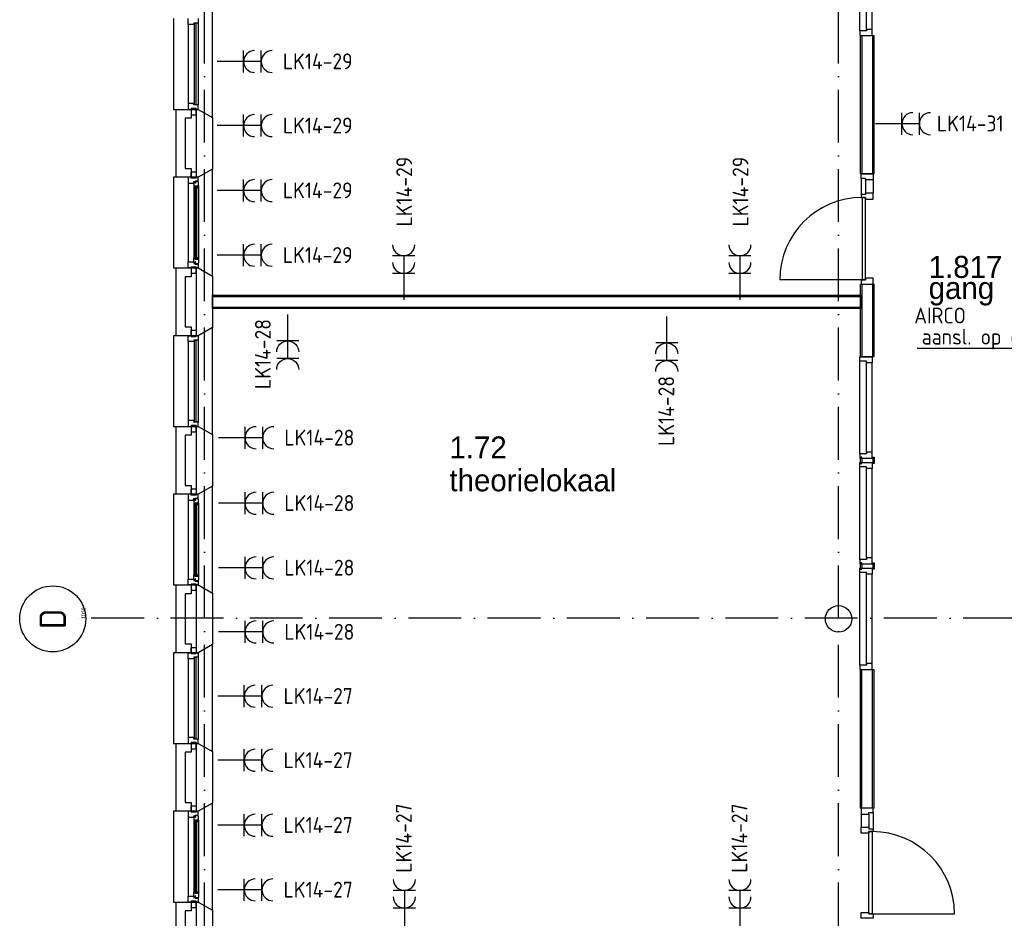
# Model space of a CAD drawing. Header units: millimetres. Extents: x -6587 to 112885, y 244 to 84344.
# Tile 5 of 50: x 15477 to 26657, y 23905 to 34108. Entities that reach past the tile are written whole.
import ezdxf
from ezdxf.enums import TextEntityAlignment as Align

# ---------------------------------------------------------------- set-up
doc = ezdxf.new("R2010")
doc.units = ezdxf.units.MM
doc.header["$LTSCALE"] = 100
doc.linetypes.add('DASHDOT', pattern=[9, 6, -1.5, 0, -1.5])
doc.layers.get('0').update_dxf_attribs({"linetype": 'CONTINUOUS'})
for name, color, linetype in [('AL$7----_STRAMIEN', 1, 'DASHDOT'), ('AL21----_BUITENWAND', 4, 'CONTINUOUS'), ('AL21K---_ISOLATIE', 1, 'CONTINUOUS'), ('AL22----_BINNENWAND', 7, 'CONTINUOUS'), ('AL28----_KONSTRUKTIE', 3, 'CONTINUOUS'), ('AL31----_BUITENKOZ', 7, 'CONTINUOUS'), ('AL32----_BINNENKOZ', 7, 'CONTINUOUS'), ('AL32----_DRAAIRICHTING', 1, 'CONTINUOUS'), ('ALN-----_BLOCKNAAM', 2, 'CONTINUOUS'), ('BOUW', 8, 'CONTINUOUS'), ('EB62203-_ATTRIB', 2, 'CONTINUOUS'), ('EB62209-_ATTRIB', 2, 'CONTINUOUS'), ('EL62203-_KRACHT-WCD230', 3, 'CONTINUOUS'), ('EL62209-_KRACHT-ASP400', 3, 'CONTINUOUS'), ('LIJN025', 10, 'CONTINUOUS')]:
    doc.layers.add(name, color=color, linetype=linetype)
doc.styles.add('1_8', font='iso', dxfattribs={"width": 0.7, "height": 1.8})
doc.styles.add('BURO-025', font='BUROFONT.shx', dxfattribs={"height": 250})
doc.styles.add('NORATT', font='isocp.shx')
doc.styles.get("Standard").update_dxf_attribs({"font": 'iso.shx'})

# ---------------------------------------------------------------- blocks, each defined once
blk = doc.blocks.new('ES3W2A')
for p, q in [((1.25, 2), (-1.25, 2)), ((1.25, 2), (-1.25, 2)), ((0, 2), (0, -3)), ((0, 2), (0, -3)), ((1.25, 0), (-1.25, 0)), ((1.25, 0), (-1.25, 0))]:
    blk.add_line(p, q)
for centre in [(0, 3.25), (0, 3.25), (0, 1.25), (0, 1.25)]:
    blk.add_arc(centre, 1.25, 180, 0)
for tag, style, flags, p in [('VERMOGEN', 'NORATT', 9, (-2.5, 5)), ('VERMOGEN', '1_8', 9, (-2.5, 5)), ('GELIJK', 'NORATT', 9, (5, 5)), ('GELIJK', '1_8', 9, (5, 5)), ('GROEP', 'NORATT', 8, (0, 5)), ('GROEP', '1_8', 8, (0, 5)), ('SCHAK', 'NORATT', 8, (2.5, 5)), ('SCHAK', '1_8', 8, (2.5, 5)), ('KAST', 'NORATT', 9, (7, 5)), ('KAST', '1_8', 9, (7, 5)), ('TAL', 'NORATT', 8, (2.5, 5)), ('TAL', '1_8', 8, (2.5, 5))]:
    blk.add_attdef(tag, text='', height=1.8, rotation=90, dxfattribs=dict(style=style, flags=flags)).set_placement(p, align=Align.MIDDLE_CENTER)
at = {"width": 0.7, "flags": 8}
for style in ['NORATT', '1_8']:
    blk.add_attdef('DOEL', text='', height=1.8, rotation=90, dxfattribs=dict(at, style=style)).set_placement((-2.5, 5), align=Align.MIDDLE_LEFT)
at = {"flags": 9}
for style in ['NORATT', '1_8']:
    blk.add_attdef('M_CODE', text='', height=1.8, dxfattribs=dict(at, style=style)).set_placement((0, 0), align=Align.MIDDLE_CENTER)
blk = doc.blocks.new('ES2X2')
for p, q in [((-0.45, 1.4), (-0.45, 2.6)), ((-0.15, 1.27), (-0.15, 2.73)), ((0.15, 1.27), (0.15, 2.73)), ((0.45, 1.4), (0.45, 2.6)), ((0, 1.25), (0, -3))]:
    blk.add_line(p, q)
at = {"color": 1}
for p, q in [((-0.6, 1.15), (-0.6, 0.35)), ((-0.72, -0.21), (-0.72, 0.11)), ((-0.64, -0.25), (-0.64, 0.15)), ((-0.6, 0.75), (0.6, 0.15)), ((-0.56, -0.25), (-0.56, 0.15)), ((-0.48, -0.21), (-0.48, 0.11)), ((-0.6, -0.05), (0.6, -0.65)), ((-0.6, -0.85), (0.6, -1.45)), ((-0.6, -1.25), (0.6, -1.85)), ((-0.6, -1.65), (0.6, -2.25))]:
    blk.add_line(p, q, dxfattribs=at)
blk.add_circle((0, 2), 0.75)
blk.add_circle((-0.6, -0.05), 0.2, dxfattribs=at)
at = {"style": '1_8'}
for tag, flags, p in [('VERMOGEN', 9, (-2.5, 4.5)), ('GROEP', 8, (0, 4.5)), ('SCHAK', 8, (2.5, 4.5)), ('KAST', 9, (7, 4.5)), ('DOEL', 8, (-2.5, 1))]:
    blk.add_attdef(tag, text='', height=1.8, rotation=90, dxfattribs=dict(at, flags=flags)).set_placement(p, align=Align.MIDDLE_LEFT)
at = {"style": '1_8', "flags": 8}
blk.add_attdef('TAL', text='', height=1.8, rotation=90, dxfattribs=at).set_placement((2.5, 4.5), align=Align.MIDDLE_CENTER)
at = {"style": '1_8', "flags": 9}
blk.add_attdef('M_CODE', text='', height=1.8, dxfattribs=at).set_placement((0, 0), align=Align.MIDDLE_CENTER)
blk = doc.blocks.new('1010')
at = {"layer": 'AL$7----_STRAMIEN', "color": 7, "linetype": 'Continuous'}
blk.add_circle((0, 750), 750, dxfattribs=at)
at = {"layer": 'AL$7----_STRAMIEN', "color": 3, "linetype": 'Continuous'}
blk.add_attdef('STR-NAAM', text='', height=600, rotation=360, dxfattribs=at).set_placement((0, 750), align=Align.MIDDLE)
at = {"layer": 'ALN-----_BLOCKNAAM', "linetype": 'Continuous'}
blk.add_text('1010', height=100, dxfattribs=at).set_placement((0, 0))

msp = doc.modelspace()

# ---------------------------------------------------------------- linework, layer by layer
at = {"layer": 'AL$7----_STRAMIEN', "color": 1}
for p, q in [((17574.8, 7509.2), (17574.8, 76734.4)), ((24774.8, 7509.2), (24774.8, 43669.6)), ((94298.3, 27314.6), (16060, 27314.6))]:
    msp.add_line(p, q, dxfattribs=at)
at = {"layer": 'AL21----_BUITENWAND', "color": 8}
for p, q in [((17254.8, 32320), (17254.8, 33090)), ((17254.8, 33090), (17423.8, 33090)), ((17423.8, 32990), (17354.8, 32990)), ((17354.8, 32990), (17354.8, 32420)), ((17423.8, 33090), (17423.8, 32990)), ((17423.8, 32320), (17254.8, 32320)), ((17354.8, 32420), (17423.8, 32420)), ((17423.8, 32420), (17423.8, 32320)), ((17254.8, 30520), (17254.8, 31290)), ((17254.8, 31290), (17423.8, 31290)), ((17423.8, 31290), (17423.8, 31190)), ((17423.8, 31190), (17354.8, 31190)), ((17354.8, 31190), (17354.8, 30620)), ((17354.8, 30620), (17423.8, 30620)), ((17423.8, 30620), (17423.8, 30520)), ((17423.8, 30520), (17254.8, 30520)), ((17254.8, 28720), (17254.8, 29490)), ((17254.8, 29490), (17423.8, 29490)), ((17423.8, 29490), (17423.8, 29390)), ((17423.8, 29390), (17354.8, 29390)), ((17354.8, 29390), (17354.8, 28820)), ((17354.8, 28820), (17423.8, 28820)), ((17423.8, 28820), (17423.8, 28720)), ((17423.8, 28720), (17254.8, 28720)), ((17254.8, 26920), (17254.8, 27690)), ((17254.8, 27690), (17423.8, 27690)), ((17423.8, 27690), (17423.8, 27590)), ((17423.8, 27590), (17354.8, 27590)), ((17354.8, 27590), (17354.8, 27020)), ((17354.8, 27020), (17423.8, 27020)), ((17423.8, 27020), (17423.8, 26920)), ((17423.8, 26920), (17254.8, 26920)), ((17254.8, 25120), (17254.8, 25890)), ((17254.8, 25890), (17423.8, 25890)), ((17423.8, 25890), (17423.8, 25790)), ((17423.8, 25790), (17354.8, 25790)), ((17354.8, 25790), (17354.8, 25220)), ((17354.8, 25220), (17423.8, 25220)), ((17423.8, 25220), (17423.8, 25120)), ((17423.8, 25120), (17254.8, 25120)), ((17254.8, 23320), (17254.8, 24090)), ((17254.8, 24090), (17423.8, 24090)), ((17423.8, 24090), (17423.8, 23990)), ((17423.8, 23990), (17354.8, 23990)), ((17354.8, 23990), (17354.8, 23420))]:
    msp.add_line(p, q, dxfattribs=at)
at = {"layer": 'AL21K---_ISOLATIE', "color": 8, "linetype": 'Continuous'}
for p, q in [((17484.8, 32420), (17484.8, 32990)), ((17484.8, 30620), (17484.8, 31190)), ((17484.8, 28820), (17484.8, 29390)), ((17484.8, 27020), (17484.8, 27590)), ((17484.8, 25220), (17484.8, 25790)), ((17484.8, 23420), (17484.8, 23990))]:
    msp.add_line(p, q, dxfattribs=at)
at = {"layer": 'AL22----_BINNENWAND', "color": 8}
for p, q in [((25024.8, 32356.1), (25024.8, 33930)), ((25024.8, 33930), (25174.8, 33930)), ((25174.8, 33930), (25174.8, 32356.1)), ((25174.8, 32356.1), (25024.8, 32356.1)), ((25024.8, 30280), (25024.8, 31105)), ((25024.8, 31105), (25174.8, 31105)), ((25174.8, 31105), (25174.8, 30280)), ((17664.8, 30980), (25024.8, 30980)), ((17664.8, 30830), (17664.8, 30980)), ((25024.8, 30980), (25024.8, 30830)), ((25024.8, 30830), (17664.8, 30830)), ((25174.8, 30280), (25024.8, 30280)), ((25024.8, 25156.1), (25024.8, 26730)), ((25024.8, 26730), (25174.8, 26730)), ((25174.8, 26730), (25174.8, 25156.1)), ((25174.8, 25156.1), (25024.8, 25156.1))]:
    msp.add_line(p, q, dxfattribs=at)
at = {"layer": 'AL22----_BINNENWAND', "color": 8, "linetype": 'Continuous'}
for p, q in [((25039.8, 33930), (25039.8, 32356.1)), ((25159.8, 33930), (25159.8, 32356.1)), ((25039.8, 31105), (25039.8, 30280)), ((25159.8, 31105), (25159.8, 30280)), ((17664.8, 30965), (25024.8, 30965)), ((17664.8, 30845), (25024.8, 30845)), ((25039.8, 25156.1), (25039.8, 26730)), ((25159.8, 25156.1), (25159.8, 26730))]:
    msp.add_line(p, q, dxfattribs=at)
at = {"layer": 'AL28----_KONSTRUKTIE', "color": 8}
for p, q in [((17484.8, 33090), (17504.8, 33090)), ((17484.8, 32320), (17484.8, 33090)), ((17504.8, 33090), (17664.8, 32997.6)), ((17664.8, 32997.6), (17664.8, 32412.4)), ((17504.8, 32320), (17484.8, 32320)), ((17664.8, 32412.4), (17504.8, 32320)), ((17484.8, 31290), (17504.8, 31290)), ((17484.8, 30520), (17484.8, 31290)), ((17504.8, 31290), (17664.8, 31197.6)), ((17664.8, 31197.6), (17664.8, 30612.4)), ((17664.8, 30612.4), (17504.8, 30520)), ((17504.8, 30520), (17484.8, 30520)), ((17484.8, 29490), (17504.8, 29490)), ((17484.8, 28720), (17484.8, 29490)), ((17504.8, 29490), (17664.8, 29397.6)), ((17664.8, 29397.6), (17664.8, 28812.4)), ((17664.8, 28812.4), (17504.8, 28720)), ((17504.8, 28720), (17484.8, 28720)), ((17484.8, 27690), (17504.8, 27690)), ((17484.8, 26920), (17484.8, 27690)), ((17504.8, 27690), (17664.8, 27597.6)), ((17664.8, 27597.6), (17664.8, 27012.4)), ((17664.8, 27012.4), (17504.8, 26920)), ((17504.8, 26920), (17484.8, 26920)), ((17484.8, 25890), (17504.8, 25890)), ((17484.8, 25120), (17484.8, 25890)), ((17504.8, 25890), (17664.8, 25797.6)), ((17664.8, 25797.6), (17664.8, 25212.4)), ((17664.8, 25212.4), (17504.8, 25120)), ((17504.8, 25120), (17484.8, 25120)), ((17484.8, 24090), (17504.8, 24090)), ((17484.8, 23320), (17484.8, 24090)), ((17504.8, 24090), (17664.8, 23997.6)), ((17664.8, 23997.6), (17664.8, 23412.4))]:
    msp.add_line(p, q, dxfattribs=at)
msp.add_circle((24774.8, 27305), 150, dxfattribs=at)
at = {"layer": 'AL31----_BUITENKOZ', "color": 8}
for p, q in [((17664.8, 32997.6), (17664.8, 34212.4)), ((17224.8, 34120), (17224.8, 33090)), ((17390.8, 34053), (17390.8, 33157)), ((17504.8, 34070), (17504.8, 33140)), ((17479.8, 33100), (17423.8, 33100)), ((17423.8, 33100), (17423.8, 33029)), ((17479.8, 33029), (17479.8, 33100)), ((17224.8, 33090), (17504.8, 33090)), ((17423.8, 33029), (17479.8, 33029)), ((17504.8, 33090), (17664.8, 32997.6)), ((17504.8, 32320), (17224.8, 32320)), ((17224.8, 32320), (17224.8, 31290)), ((17423.8, 32320), (17390.8, 32320)), ((17390.8, 32320), (17390.8, 32253)), ((17423.8, 32310), (17423.8, 32381)), ((17423.8, 32381), (17479.8, 32381)), ((17423.8, 32310), (17423.8, 32320)), ((17479.8, 32381), (17479.8, 32310)), ((17504.8, 32320), (17479.8, 32320)), ((17479.8, 32320), (17479.8, 32310)), ((17664.8, 32412.4), (17504.8, 32320)), ((17504.8, 32276), (17504.8, 32320)), ((17664.8, 31197.6), (17664.8, 32412.4)), ((17390.8, 32253), (17453.8, 32253)), ((17390.8, 32253), (17390.8, 31357)), ((17479.8, 32310), (17423.8, 32310)), ((17479.8, 32310), (17423.8, 32310)), ((17453.8, 32253), (17453.8, 32270)), ((17453.8, 32270), (17468.8, 32270)), ((17468.8, 32258.3), (17453.8, 32258.3)), ((17453.8, 32258.3), (17453.8, 32253)), ((17453.8, 32253), (17453.8, 32205.9)), ((17453.8, 32205.9), (17466.8, 32203.8)), ((17453.8, 32205.9), (17453.8, 31404.1)), ((17466.8, 32203.8), (17466.8, 32220.8)), ((17466.8, 32220.8), (17507.8, 32220.8)), ((17468.8, 32270), (17468.8, 32276)), ((17468.8, 32276), (17504.8, 32276)), ((17468.8, 32250.3), (17468.8, 32258.3)), ((17473.8, 32250.3), (17468.8, 32250.3)), ((17503.6, 32272.8), (17473.8, 32272.8)), ((17473.8, 32272.8), (17473.8, 32250.3)), ((17505.5, 32220.8), (17492, 32220.8)), ((17492, 32220.8), (17492, 32203.8)), ((17492, 32203.8), (17505.5, 32203.8)), ((17503.6, 32265.7), (17503.6, 32272.8)), ((17507.8, 32263.3), (17503.6, 32265.7)), ((17505.5, 32203.8), (17505.5, 32220.8)), ((17507.8, 32220.8), (17507.8, 32263.3)), ((17507.8, 32220.8), (17507.8, 31389.2)), ((17390.8, 31290), (17390.8, 31357)), ((17390.8, 31357), (17453.8, 31357)), ((17453.8, 31404.1), (17466.8, 31406.2)), ((17453.8, 31357), (17453.8, 31404.1)), ((17453.8, 31357), (17453.8, 31340)), ((17453.8, 31351.7), (17453.8, 31357)), ((17468.8, 31351.7), (17453.8, 31351.7)), ((17453.8, 31340), (17468.8, 31340)), ((17466.8, 31406.2), (17466.8, 31389.2)), ((17466.8, 31389.2), (17507.8, 31389.2)), ((17473.8, 31359.7), (17468.8, 31359.7)), ((17468.8, 31359.7), (17468.8, 31351.7)), ((17468.8, 31340), (17468.8, 31334)), ((17468.8, 31334), (17504.8, 31334)), ((17473.8, 31337.2), (17473.8, 31359.7)), ((17503.6, 31337.2), (17473.8, 31337.2)), ((17492, 31389.2), (17492, 31406.2)), ((17492, 31406.2), (17505.5, 31406.2)), ((17505.5, 31389.2), (17492, 31389.2)), ((17507.8, 31346.7), (17503.6, 31344.2)), ((17503.6, 31344.2), (17503.6, 31337.2)), ((17504.8, 31334), (17504.8, 31290)), ((17505.5, 31406.2), (17505.5, 31389.2)), ((17507.8, 31389.2), (17507.8, 31346.7)), ((17224.8, 31290), (17504.8, 31290)), ((17423.8, 31290), (17390.8, 31290)), ((17479.8, 31300), (17423.8, 31300)), ((17423.8, 31300), (17423.8, 31229)), ((17479.8, 31300), (17423.8, 31300)), ((17423.8, 31300), (17423.8, 31290)), ((17423.8, 31229), (17479.8, 31229)), ((17479.8, 31229), (17479.8, 31300)), ((17479.8, 31290), (17479.8, 31300)), ((17504.8, 31290), (17479.8, 31290)), ((17504.8, 31290), (17664.8, 31197.6)), ((17423.8, 30510), (17423.8, 30581)), ((17423.8, 30581), (17479.8, 30581)), ((17479.8, 30581), (17479.8, 30510)), ((17664.8, 30612.4), (17504.8, 30520)), ((17664.8, 29397.6), (17664.8, 30612.4)), ((17504.8, 30520), (17224.8, 30520)), ((17224.8, 30520), (17224.8, 29490)), ((17390.8, 30453), (17390.8, 29557)), ((17479.8, 30510), (17423.8, 30510)), ((17504.8, 30470), (17504.8, 29540)), ((17224.8, 29490), (17504.8, 29490)), ((17479.8, 29500), (17423.8, 29500)), ((17423.8, 29500), (17423.8, 29429)), ((17423.8, 29429), (17479.8, 29429)), ((17479.8, 29429), (17479.8, 29500)), ((17504.8, 29490), (17664.8, 29397.6)), ((17423.8, 28710), (17423.8, 28781)), ((17423.8, 28781), (17479.8, 28781)), ((17479.8, 28781), (17479.8, 28710)), ((17664.8, 28812.4), (17504.8, 28720)), ((17664.8, 27597.6), (17664.8, 28812.4)), ((17504.8, 28720), (17224.8, 28720)), ((17224.8, 28720), (17224.8, 27690)), ((17423.8, 28720), (17390.8, 28720)), ((17390.8, 28720), (17390.8, 28653)), ((17390.8, 28653), (17453.8, 28653)), ((17390.8, 28653), (17390.8, 27757)), ((17423.8, 28710), (17423.8, 28720)), ((17479.8, 28710), (17423.8, 28710)), ((17479.8, 28710), (17423.8, 28710)), ((17453.8, 28653), (17453.8, 28670)), ((17453.8, 28670), (17468.8, 28670)), ((17468.8, 28658.3), (17453.8, 28658.3)), ((17453.8, 28658.3), (17453.8, 28653)), ((17453.8, 28653), (17453.8, 28605.9)), ((17466.8, 28603.8), (17466.8, 28620.8)), ((17466.8, 28620.8), (17507.8, 28620.8)), ((17468.8, 28670), (17468.8, 28676)), ((17468.8, 28676), (17504.8, 28676)), ((17468.8, 28650.3), (17468.8, 28658.3)), ((17473.8, 28650.3), (17468.8, 28650.3)), ((17503.6, 28672.8), (17473.8, 28672.8)), ((17473.8, 28672.8), (17473.8, 28650.3)), ((17504.8, 28720), (17479.8, 28720)), ((17479.8, 28720), (17479.8, 28710)), ((17505.5, 28620.8), (17492, 28620.8)), ((17492, 28620.8), (17492, 28603.8)), ((17503.6, 28665.7), (17503.6, 28672.8)), ((17507.8, 28663.3), (17503.6, 28665.7)), ((17504.8, 28676), (17504.8, 28720)), ((17505.5, 28603.8), (17505.5, 28620.8)), ((17507.8, 28620.8), (17507.8, 28663.3)), ((17507.8, 28620.8), (17507.8, 27789.2)), ((17453.8, 28605.9), (17466.8, 28603.8)), ((17453.8, 28605.9), (17453.8, 27804.1)), ((17492, 28603.8), (17505.5, 28603.8)), ((17390.8, 27690), (17390.8, 27757)), ((17390.8, 27757), (17453.8, 27757)), ((17453.8, 27804.1), (17466.8, 27806.2)), ((17453.8, 27757), (17453.8, 27804.1)), ((17453.8, 27757), (17453.8, 27740)), ((17453.8, 27751.7), (17453.8, 27757)), ((17468.8, 27751.7), (17453.8, 27751.7)), ((17453.8, 27740), (17468.8, 27740)), ((17466.8, 27806.2), (17466.8, 27789.2)), ((17466.8, 27789.2), (17507.8, 27789.2)), ((17473.8, 27759.7), (17468.8, 27759.7)), ((17468.8, 27759.7), (17468.8, 27751.7)), ((17468.8, 27740), (17468.8, 27734)), ((17468.8, 27734), (17504.8, 27734)), ((17473.8, 27737.2), (17473.8, 27759.7)), ((17503.6, 27737.2), (17473.8, 27737.2)), ((17492, 27789.2), (17492, 27806.2)), ((17492, 27806.2), (17505.5, 27806.2)), ((17505.5, 27789.2), (17492, 27789.2)), ((17507.8, 27746.7), (17503.6, 27744.2)), ((17503.6, 27744.2), (17503.6, 27737.2)), ((17504.8, 27734), (17504.8, 27690)), ((17505.5, 27806.2), (17505.5, 27789.2)), ((17507.8, 27789.2), (17507.8, 27746.7)), ((17224.8, 27690), (17504.8, 27690)), ((17423.8, 27690), (17390.8, 27690)), ((17479.8, 27700), (17423.8, 27700)), ((17423.8, 27700), (17423.8, 27629)), ((17479.8, 27700), (17423.8, 27700)), ((17423.8, 27700), (17423.8, 27690)), ((17423.8, 27629), (17479.8, 27629)), ((17479.8, 27629), (17479.8, 27700)), ((17479.8, 27690), (17479.8, 27700)), ((17504.8, 27690), (17479.8, 27690)), ((17504.8, 27690), (17664.8, 27597.6)), ((17423.8, 26910), (17423.8, 26981)), ((17423.8, 26981), (17479.8, 26981)), ((17479.8, 26981), (17479.8, 26910)), ((17664.8, 27012.4), (17504.8, 26920)), ((17664.8, 25797.6), (17664.8, 27012.4)), ((17504.8, 26920), (17224.8, 26920)), ((17224.8, 26920), (17224.8, 25890)), ((17390.8, 26853), (17390.8, 25957)), ((17479.8, 26910), (17423.8, 26910)), ((17504.8, 26870), (17504.8, 25940)), ((17224.8, 25890), (17504.8, 25890)), ((17479.8, 25900), (17423.8, 25900)), ((17423.8, 25900), (17423.8, 25829)), ((17423.8, 25829), (17479.8, 25829)), ((17479.8, 25829), (17479.8, 25900)), ((17504.8, 25890), (17664.8, 25797.6)), ((17423.8, 25110), (17423.8, 25181)), ((17423.8, 25181), (17479.8, 25181)), ((17479.8, 25181), (17479.8, 25110)), ((17664.8, 25212.4), (17504.8, 25120)), ((17664.8, 23997.6), (17664.8, 25212.4)), ((17504.8, 25120), (17224.8, 25120)), ((17224.8, 25120), (17224.8, 24090)), ((17423.8, 25120), (17390.8, 25120)), ((17390.8, 25120), (17390.8, 25053)), ((17390.8, 25053), (17453.8, 25053)), ((17390.8, 25053), (17390.8, 24157)), ((17423.8, 25110), (17423.8, 25120)), ((17479.8, 25110), (17423.8, 25110)), ((17479.8, 25110), (17423.8, 25110)), ((17453.8, 25053), (17453.8, 25070)), ((17453.8, 25070), (17468.8, 25070)), ((17468.8, 25058.3), (17453.8, 25058.3)), ((17453.8, 25058.3), (17453.8, 25053)), ((17453.8, 25053), (17453.8, 25005.9)), ((17468.8, 25070), (17468.8, 25076)), ((17468.8, 25076), (17504.8, 25076)), ((17468.8, 25050.3), (17468.8, 25058.3)), ((17473.8, 25050.3), (17468.8, 25050.3)), ((17503.6, 25072.8), (17473.8, 25072.8)), ((17473.8, 25072.8), (17473.8, 25050.3)), ((17504.8, 25120), (17479.8, 25120)), ((17479.8, 25120), (17479.8, 25110)), ((17503.6, 25065.7), (17503.6, 25072.8)), ((17507.8, 25063.3), (17503.6, 25065.7)), ((17504.8, 25076), (17504.8, 25120)), ((17507.8, 25020.8), (17507.8, 25063.3)), ((17453.8, 25005.9), (17466.8, 25003.8)), ((17453.8, 25005.9), (17453.8, 24204.1)), ((17466.8, 25003.8), (17466.8, 25020.8)), ((17466.8, 25020.8), (17507.8, 25020.8)), ((17505.5, 25020.8), (17492, 25020.8)), ((17492, 25020.8), (17492, 25003.8)), ((17492, 25003.8), (17505.5, 25003.8)), ((17505.5, 25003.8), (17505.5, 25020.8)), ((17507.8, 25020.8), (17507.8, 24189.2)), ((17390.8, 24090), (17390.8, 24157)), ((17390.8, 24157), (17453.8, 24157)), ((17453.8, 24204.1), (17466.8, 24206.2)), ((17453.8, 24157), (17453.8, 24204.1)), ((17453.8, 24157), (17453.8, 24140)), ((17453.8, 24151.7), (17453.8, 24157)), ((17468.8, 24151.7), (17453.8, 24151.7)), ((17466.8, 24206.2), (17466.8, 24189.2)), ((17466.8, 24189.2), (17507.8, 24189.2)), ((17473.8, 24159.7), (17468.8, 24159.7)), ((17468.8, 24159.7), (17468.8, 24151.7)), ((17473.8, 24137.2), (17473.8, 24159.7)), ((17492, 24189.2), (17492, 24206.2)), ((17492, 24206.2), (17505.5, 24206.2)), ((17505.5, 24189.2), (17492, 24189.2)), ((17505.5, 24206.2), (17505.5, 24189.2)), ((17507.8, 24189.2), (17507.8, 24146.7)), ((17224.8, 24090), (17504.8, 24090)), ((17423.8, 24090), (17390.8, 24090)), ((17479.8, 24100), (17423.8, 24100)), ((17423.8, 24100), (17423.8, 24029)), ((17479.8, 24100), (17423.8, 24100)), ((17423.8, 24100), (17423.8, 24090)), ((17453.8, 24140), (17468.8, 24140)), ((17468.8, 24140), (17468.8, 24134)), ((17468.8, 24134), (17504.8, 24134)), ((17503.6, 24137.2), (17473.8, 24137.2)), ((17479.8, 24029), (17479.8, 24100)), ((17479.8, 24090), (17479.8, 24100)), ((17504.8, 24090), (17479.8, 24090)), ((17507.8, 24146.7), (17503.6, 24144.2)), ((17503.6, 24144.2), (17503.6, 24137.2)), ((17504.8, 24134), (17504.8, 24090)), ((17504.8, 24090), (17664.8, 23997.6)), ((17423.8, 24029), (17479.8, 24029))]:
    msp.add_line(p, q, dxfattribs=at)
at = {"layer": 'AL31----_BUITENKOZ', "color": 8, "linetype": 'Continuous'}
for p, q in [((17390.8, 34053), (17390.8, 34120)), ((17504.8, 34120), (17504.8, 34070)), ((17453.8, 34053), (17390.8, 34053)), ((17390.8, 34053), (17390.8, 34053)), ((17390.8, 34053), (17390.8, 34053)), ((17390.8, 34053), (17390.8, 34053)), ((17390.8, 34053), (17390.8, 34053)), ((17504.8, 34070), (17453.8, 34070)), ((17453.8, 34070), (17453.8, 34053)), ((17478.8, 34065), (17457.8, 34065)), ((17457.8, 34065), (17457.8, 33145)), ((17478.8, 33145), (17478.8, 34065)), ((17504.8, 34070), (17504.8, 34070)), ((17453.8, 33157), (17390.8, 33157)), ((17390.8, 33157), (17390.8, 33157)), ((17390.8, 33157), (17390.8, 33157)), ((17390.8, 33157), (17390.8, 33157)), ((17390.8, 33157), (17390.8, 33157)), ((17390.8, 33157), (17390.8, 33090)), ((17423.8, 33090), (17423.8, 33100)), ((17423.8, 33100), (17479.8, 33100)), ((17453.8, 33140), (17453.8, 33157)), ((17504.8, 33140), (17453.8, 33140)), ((17457.8, 33145), (17478.8, 33145)), ((17479.8, 33100), (17479.8, 33090)), ((17504.8, 33140), (17504.8, 33140)), ((17504.8, 33090), (17504.8, 33140)), ((17390.8, 33090), (17423.8, 33090)), ((17479.8, 33090), (17479.8, 33090)), ((17479.8, 33090), (17504.8, 33090)), ((17489.8, 32218.8), (17468.8, 32218.8)), ((17468.8, 32218.8), (17468.8, 31391.2)), ((17489.8, 31391.2), (17489.8, 32218.8)), ((17468.8, 31391.2), (17489.8, 31391.2)), ((17390.8, 30453), (17390.8, 30520)), ((17390.8, 30520), (17423.8, 30520)), ((17453.8, 30453), (17390.8, 30453)), ((17390.8, 30453), (17390.8, 30453)), ((17390.8, 30453), (17390.8, 30453)), ((17390.8, 30453), (17390.8, 30453)), ((17390.8, 30453), (17390.8, 30453)), ((17423.8, 30520), (17423.8, 30510)), ((17423.8, 30510), (17479.8, 30510)), ((17504.8, 30470), (17453.8, 30470)), ((17453.8, 30470), (17453.8, 30453)), ((17478.8, 30465), (17457.8, 30465)), ((17457.8, 30465), (17457.8, 29545)), ((17478.8, 29545), (17478.8, 30465)), ((17479.8, 30510), (17479.8, 30520)), ((17479.8, 30520), (17479.8, 30520)), ((17479.8, 30520), (17504.8, 30520)), ((17504.8, 30520), (17504.8, 30470)), ((17504.8, 30470), (17504.8, 30470)), ((17453.8, 29557), (17390.8, 29557)), ((17390.8, 29557), (17390.8, 29557)), ((17390.8, 29557), (17390.8, 29557)), ((17390.8, 29557), (17390.8, 29557)), ((17390.8, 29557), (17390.8, 29557)), ((17390.8, 29557), (17390.8, 29490)), ((17453.8, 29540), (17453.8, 29557)), ((17504.8, 29540), (17453.8, 29540)), ((17457.8, 29545), (17478.8, 29545)), ((17504.8, 29540), (17504.8, 29540)), ((17504.8, 29490), (17504.8, 29540)), ((17390.8, 29490), (17423.8, 29490)), ((17423.8, 29490), (17423.8, 29500)), ((17423.8, 29500), (17479.8, 29500)), ((17479.8, 29500), (17479.8, 29490)), ((17479.8, 29490), (17479.8, 29490)), ((17479.8, 29490), (17504.8, 29490)), ((17489.8, 28618.8), (17468.8, 28618.8)), ((17468.8, 28618.8), (17468.8, 27791.2)), ((17489.8, 27791.2), (17489.8, 28618.8)), ((17468.8, 27791.2), (17489.8, 27791.2)), ((17390.8, 26853), (17390.8, 26920)), ((17390.8, 26920), (17423.8, 26920)), ((17453.8, 26853), (17390.8, 26853)), ((17390.8, 26853), (17390.8, 26853)), ((17390.8, 26853), (17390.8, 26853)), ((17390.8, 26853), (17390.8, 26853)), ((17390.8, 26853), (17390.8, 26853)), ((17423.8, 26920), (17423.8, 26910)), ((17423.8, 26910), (17479.8, 26910)), ((17504.8, 26870), (17453.8, 26870)), ((17453.8, 26870), (17453.8, 26853)), ((17478.8, 26865), (17457.8, 26865)), ((17457.8, 26865), (17457.8, 25945)), ((17478.8, 25945), (17478.8, 26865)), ((17479.8, 26910), (17479.8, 26920)), ((17479.8, 26920), (17479.8, 26920)), ((17479.8, 26920), (17504.8, 26920)), ((17504.8, 26920), (17504.8, 26870)), ((17504.8, 26870), (17504.8, 26870)), ((17453.8, 25957), (17390.8, 25957)), ((17390.8, 25957), (17390.8, 25957)), ((17390.8, 25957), (17390.8, 25957)), ((17390.8, 25957), (17390.8, 25957)), ((17390.8, 25957), (17390.8, 25957)), ((17390.8, 25957), (17390.8, 25890)), ((17453.8, 25940), (17453.8, 25957)), ((17504.8, 25940), (17453.8, 25940)), ((17457.8, 25945), (17478.8, 25945)), ((17504.8, 25940), (17504.8, 25940)), ((17504.8, 25890), (17504.8, 25940)), ((17390.8, 25890), (17423.8, 25890)), ((17423.8, 25890), (17423.8, 25900)), ((17423.8, 25900), (17479.8, 25900)), ((17479.8, 25900), (17479.8, 25890)), ((17479.8, 25890), (17479.8, 25890)), ((17479.8, 25890), (17504.8, 25890)), ((17489.8, 25018.8), (17468.8, 25018.8)), ((17468.8, 25018.8), (17468.8, 24191.2)), ((17489.8, 24191.2), (17489.8, 25018.8)), ((17468.8, 24191.2), (17489.8, 24191.2))]:
    msp.add_line(p, q, dxfattribs=at)
at = {"layer": 'AL32----_BINNENKOZ', "color": 8}
for p, q in [((25017.8, 33980), (25017.8, 35030)), ((25093.8, 33997), (25093.8, 35013)), ((25156.8, 33997), (25156.8, 35013)), ((25156.8, 33997), (25093.8, 33997)), ((25093.8, 33997), (25093.8, 33980)), ((25156.8, 33930), (25156.8, 33997)), ((25093.8, 33980), (25017.8, 33980)), ((25017.8, 33980), (25017.8, 33930)), ((25017.8, 33930), (25156.8, 33930)), ((25030.3, 32306.1), (25030.3, 32356.1)), ((25030.3, 32356.1), (25169.3, 32356.1)), ((25169.3, 32356.1), (25169.3, 32289.1)), ((25030.3, 32306.1), (25030.3, 32122.1)), ((25081.3, 32306.1), (25030.3, 32306.1)), ((25081.3, 32289.1), (25081.3, 32306.1)), ((25081.3, 32289.1), (25081.3, 32139.1)), ((25169.3, 32289.1), (25081.3, 32289.1)), ((25169.3, 32289.1), (25169.3, 32139.1)), ((25030.3, 32122.1), (25030.3, 32089.1)), ((25081.3, 32122.1), (25030.3, 32122.1)), ((25030.3, 32122.1), (25030.3, 32089.1)), ((25030.3, 32089.1), (25081.3, 32089.1)), ((25081.3, 32089.1), (25041.3, 32089.1)), ((25041.3, 32089.1), (25041.3, 31155.1)), ((25169.3, 32139.1), (25081.3, 32139.1)), ((25081.3, 32139.1), (25081.3, 32122.1)), ((25081.3, 32089.1), (25081.3, 32072.1)), ((25081.3, 31155.1), (25081.3, 32089.1)), ((25169.3, 32072.1), (25169.3, 32139.1)), ((25081.3, 32072.1), (25169.3, 32072.1)), ((25081.3, 31155.1), (25030.3, 31155.1)), ((25030.3, 31155.1), (25030.3, 31105.1)), ((25030.3, 31105.1), (25169.3, 31105.1)), ((25041.3, 31155.1), (25081.3, 31155.1)), ((25081.3, 31172.1), (25081.3, 31155.1)), ((25169.3, 31172.1), (25081.3, 31172.1)), ((25169.3, 31105.1), (25169.3, 31172.1)), ((25017.8, 30280), (25156.8, 30280)), ((25017.8, 30230), (25017.8, 30280)), ((25017.8, 29180), (25017.8, 30230)), ((25093.8, 30230), (25017.8, 30230)), ((25093.8, 30213), (25093.8, 30230)), ((25093.8, 29197), (25093.8, 30213)), ((25156.8, 30213), (25093.8, 30213)), ((25156.8, 30280), (25156.8, 30213)), ((25156.8, 29197), (25156.8, 30213)), ((25093.8, 29180), (25017.8, 29180)), ((25017.8, 29180), (25017.8, 29130)), ((25156.8, 29197), (25093.8, 29197)), ((25093.8, 29197), (25093.8, 29180)), ((25156.8, 29130), (25156.8, 29197)), ((25017.8, 29130), (25156.8, 29130)), ((25017.8, 29080), (25156.8, 29080)), ((25017.8, 29030), (25017.8, 29080)), ((25037.3, 29142.5), (25019.3, 29142.5)), ((25019.3, 29142.5), (25019.3, 29079.9)), ((25019.3, 29079.9), (25019.3, 29067.4)), ((25037.3, 29130), (25037.3, 29142.5)), ((25042.8, 29130), (25037.3, 29130)), ((25037.3, 29130), (25037.3, 29079.9)), ((25037.3, 29079.9), (25042.8, 29079.9)), ((25156.8, 29130), (25162.3, 29130)), ((25156.8, 29080), (25156.8, 29013)), ((25162.3, 29079.9), (25156.8, 29079.9)), ((25162.3, 29130), (25162.3, 29142.5)), ((25162.3, 29142.5), (25180.3, 29142.5)), ((25162.3, 29130), (25162.3, 29079.9)), ((25180.3, 29142.5), (25180.3, 29079.9)), ((25180.3, 29079.9), (25180.3, 29067.4)), ((25093.8, 29030), (25017.8, 29030)), ((25017.8, 27980), (25017.8, 29030)), ((25019.3, 29067.4), (25037.3, 29067.4)), ((25093.8, 29013), (25093.8, 29030)), ((25156.8, 29013), (25093.8, 29013)), ((25093.8, 27997), (25093.8, 29013)), ((25156.8, 27997), (25156.8, 29013)), ((25180.3, 29067.4), (25162.3, 29067.4)), ((25093.8, 27980), (25017.8, 27980)), ((25017.8, 27980), (25017.8, 27930)), ((25156.8, 27997), (25093.8, 27997)), ((25093.8, 27997), (25093.8, 27980)), ((25156.8, 27930), (25156.8, 27997)), ((25017.8, 27930), (25156.8, 27930)), ((25017.8, 27880), (25156.8, 27880)), ((25017.8, 27830), (25017.8, 27880)), ((25037.3, 27942.5), (25019.3, 27942.5)), ((25019.3, 27942.5), (25019.3, 27879.9)), ((25019.3, 27879.9), (25019.3, 27867.4)), ((25019.3, 27867.4), (25037.3, 27867.4)), ((25037.3, 27930), (25037.3, 27942.5)), ((25042.8, 27930), (25037.3, 27930)), ((25037.3, 27930), (25037.3, 27879.9)), ((25037.3, 27879.9), (25042.8, 27879.9)), ((25156.8, 27930), (25162.3, 27930)), ((25156.8, 27880), (25156.8, 27813)), ((25162.3, 27879.9), (25156.8, 27879.9)), ((25162.3, 27930), (25162.3, 27942.5)), ((25162.3, 27942.5), (25180.3, 27942.5)), ((25162.3, 27930), (25162.3, 27879.9)), ((25180.3, 27867.4), (25162.3, 27867.4)), ((25180.3, 27942.5), (25180.3, 27879.9)), ((25180.3, 27879.9), (25180.3, 27867.4)), ((25093.8, 27830), (25017.8, 27830)), ((25017.8, 26780), (25017.8, 27830)), ((25093.8, 27813), (25093.8, 27830)), ((25156.8, 27813), (25093.8, 27813)), ((25093.8, 26797), (25093.8, 27813)), ((25156.8, 26797), (25156.8, 27813)), ((25093.8, 26780), (25017.8, 26780)), ((25017.8, 26780), (25017.8, 26730)), ((25017.8, 26730), (25156.8, 26730)), ((25156.8, 26797), (25093.8, 26797)), ((25093.8, 26797), (25093.8, 26780)), ((25156.8, 26730), (25156.8, 26797)), ((25169.3, 25156.1), (25030.3, 25156.1)), ((25030.3, 25156.1), (25030.3, 25089.1)), ((25169.3, 25106.1), (25169.3, 25156.1)), ((25030.3, 25089.1), (25030.3, 24939.1)), ((25030.3, 25089.1), (25118.3, 25089.1)), ((25118.3, 25089.1), (25118.3, 25106.1)), ((25118.3, 25106.1), (25169.3, 25106.1)), ((25118.3, 25089.1), (25118.3, 24939.1)), ((25169.3, 25106.1), (25169.3, 24922.1)), ((25030.3, 24872.1), (25030.3, 24939.1)), ((25030.3, 24939.1), (25118.3, 24939.1)), ((25118.3, 24939.1), (25118.3, 24922.1)), ((25118.3, 24872.1), (25030.3, 24872.1)), ((25118.3, 24922.1), (25169.3, 24922.1)), ((25169.3, 24889.1), (25118.3, 24889.1)), ((25118.3, 24889.1), (25118.3, 24872.1)), ((25118.3, 24889.1), (25158.3, 24889.1)), ((25118.3, 23955.1), (25118.3, 24889.1)), ((25158.3, 24889.1), (25158.3, 23955.1)), ((25169.3, 24922.1), (25169.3, 24889.1)), ((25169.3, 24922.1), (25169.3, 24889.1)), ((25030.3, 23905.1), (25030.3, 23972.1)), ((25030.3, 23972.1), (25118.3, 23972.1)), ((25118.3, 23972.1), (25118.3, 23955.1)), ((25118.3, 23955.1), (25169.3, 23955.1)), ((25158.3, 23955.1), (25118.3, 23955.1)), ((25169.3, 23955.1), (25169.3, 23905.1)), ((25169.3, 23905.1), (25030.3, 23905.1))]:
    msp.add_line(p, q, dxfattribs=at)
at = {"layer": 'AL32----_DRAAIRICHTING', "color": 8}
for p, q in [((25041.3, 31155.1), (24107.3, 31155.1)), ((25158.3, 23955.1), (26092.3, 23955.1))]:
    msp.add_line(p, q, dxfattribs=at)
for centre, start, end in [((25041.3, 31155.1), 90, 180), ((25158.3, 23955.1), 0, 90)]:
    msp.add_arc(centre, 934, start, end, dxfattribs=at)
at = {"layer": 'LIJN025'}
msp.add_line((25665.6, 30377), (28066.6, 30377), dxfattribs=at)

# ---------------------------------------------------------------- block references
at = {"layer": 'AL$7----_STRAMIEN', "xscale": 0.5, "yscale": 0.5, "zscale": 0.5, "rotation": 90}
msp.add_blockref('1010', (16226.9, 27305), dxfattribs=at).add_auto_attribs({'STR-NAAM': 'D'})
at = {"layer": 'EL62203-_KRACHT-WCD230'}
ref = msp.add_blockref('ES3W2A', (18019, 33633, 1050), dxfattribs=dict(at, xscale=100, yscale=100, zscale=100, rotation=270))
ref.add_attrib('GROEP', 'LK14-29', dxfattribs={"layer": 'EB62203-_ATTRIB', "color": 1, "height": 180, "style": '1_8', "flags": 8}).set_placement((18464.9, 33635, 1050), align=Align.MIDDLE_LEFT)
ref = msp.add_blockref('ES3W2A', (18019, 32905, 1050), dxfattribs=dict(at, xscale=100, yscale=100, zscale=100, rotation=270))
ref.add_attrib('GROEP', 'LK14-29', dxfattribs={"layer": 'EB62203-_ATTRIB', "color": 1, "height": 180, "style": '1_8', "flags": 8}).set_placement((18464.9, 32907, 1050), align=Align.MIDDLE_LEFT)
ref = msp.add_blockref('ES3W2A', (25493, 32927, 1050), dxfattribs=dict(at, xscale=100, yscale=100, zscale=100, rotation=270))
ref.add_attrib('GROEP', 'LK14-31', dxfattribs={"layer": 'EB62203-_ATTRIB', "color": 1, "height": 180, "style": '1_8', "flags": 8}).set_placement((25892, 32930, 1050), align=Align.MIDDLE_LEFT)
ref = msp.add_blockref('ES3W2A', (19836.8, 31227, 1050), dxfattribs=dict(at, xscale=100, yscale=100, zscale=100))
ref.add_attrib('GROEP', 'LK14-29', dxfattribs={"layer": 'EB62203-_ATTRIB', "color": 1, "height": 180, "rotation": 90, "style": '1_8', "flags": 8}).set_placement((19842.8, 31759.9, 1050), align=Align.MIDDLE_LEFT)
ref = msp.add_blockref('ES3W2A', (23655, 31227, 1050), dxfattribs=dict(at, xscale=100, yscale=100, zscale=100))
ref.add_attrib('GROEP', 'LK14-29', dxfattribs={"layer": 'EB62203-_ATTRIB', "color": 1, "height": 180, "rotation": 90, "style": '1_8', "flags": 8}).set_placement((23661, 31759.9, 1050), align=Align.MIDDLE_LEFT)
ref = msp.add_blockref('ES3W2A', (18019, 32168, 1050), dxfattribs=dict(at, xscale=100, yscale=100, zscale=100, rotation=270))
ref.add_attrib('GROEP', 'LK14-29', dxfattribs={"layer": 'EB62203-_ATTRIB', "color": 1, "height": 180, "style": '1_8', "flags": 8}).set_placement((18464.9, 32170, 1050), align=Align.MIDDLE_LEFT)
ref = msp.add_blockref('ES3W2A', (18019, 31434, 1050), dxfattribs=dict(at, xscale=100, yscale=100, zscale=100, rotation=270))
ref.add_attrib('GROEP', 'LK14-29', dxfattribs={"layer": 'EB62203-_ATTRIB', "color": 1, "height": 180, "style": '1_8', "flags": 8}).set_placement((18464.9, 31436, 1050), align=Align.MIDDLE_LEFT)
ref = msp.add_blockref('ES3W2A', (18520, 30460, 1050), dxfattribs=dict(at, xscale=-100, yscale=100, zscale=100, rotation=180))
ref.add_attrib('GROEP', 'LK14-28', dxfattribs={"layer": 'EB62203-_ATTRIB', "color": 1, "height": 180, "rotation": 90, "style": '1_8', "flags": 8}).set_placement((18238.3, 29914.4, 1050), align=Align.MIDDLE_LEFT)
ref = msp.add_blockref('ES3W2A', (22824, 30438, 1050), dxfattribs=dict(at, xscale=-100, yscale=100, zscale=100, rotation=180))
ref.add_attrib('GROEP', 'LK14-28', dxfattribs={"layer": 'EB62203-_ATTRIB', "color": 1, "height": 180, "rotation": 90, "style": '1_8', "flags": 8}).set_placement((22818.6, 29267.8, 1050), align=Align.MIDDLE_LEFT)
ref = msp.add_blockref('ES3W2A', (18036, 29361, 1050), dxfattribs=dict(at, xscale=100, yscale=100, zscale=100, rotation=270))
ref.add_attrib('GROEP', 'LK14-28', dxfattribs={"layer": 'EB62203-_ATTRIB', "color": 1, "height": 180, "style": '1_8', "flags": 8}).set_placement((18481.9, 29363, 1050), align=Align.MIDDLE_LEFT)
ref = msp.add_blockref('ES3W2A', (18036, 28618, 1050), dxfattribs=dict(at, xscale=100, yscale=100, zscale=100, rotation=270))
ref.add_attrib('GROEP', 'LK14-28', dxfattribs={"layer": 'EB62203-_ATTRIB', "color": 1, "height": 180, "style": '1_8', "flags": 8}).set_placement((18481.9, 28620, 1050), align=Align.MIDDLE_LEFT)
ref = msp.add_blockref('ES3W2A', (18036, 27884, 1050), dxfattribs=dict(at, xscale=100, yscale=100, zscale=100, rotation=270))
ref.add_attrib('GROEP', 'LK14-28', dxfattribs={"layer": 'EB62203-_ATTRIB', "color": 1, "height": 180, "style": '1_8', "flags": 8}).set_placement((18481.9, 27886, 1050), align=Align.MIDDLE_LEFT)
ref = msp.add_blockref('ES3W2A', (18036, 27156, 1050), dxfattribs=dict(at, xscale=100, yscale=100, zscale=100, rotation=270))
ref.add_attrib('GROEP', 'LK14-28', dxfattribs={"layer": 'EB62203-_ATTRIB', "color": 1, "height": 180, "style": '1_8', "flags": 8}).set_placement((18481.9, 27158, 1050), align=Align.MIDDLE_LEFT)
ref = msp.add_blockref('ES3W2A', (18027, 26427, 1050), dxfattribs=dict(at, xscale=100, yscale=100, zscale=100, rotation=270))
ref.add_attrib('GROEP', 'LK14-27', dxfattribs={"layer": 'EB62203-_ATTRIB', "color": 1, "height": 180, "style": '1_8', "flags": 8}).set_placement((18472.9, 26429, 1050), align=Align.MIDDLE_LEFT)
ref = msp.add_blockref('ES3W2A', (18027, 25699, 1050), dxfattribs=dict(at, xscale=100, yscale=100, zscale=100, rotation=270))
ref.add_attrib('GROEP', 'LK14-27', dxfattribs={"layer": 'EB62203-_ATTRIB', "color": 1, "height": 180, "style": '1_8', "flags": 8}).set_placement((18472.9, 25701, 1050), align=Align.MIDDLE_LEFT)
ref = msp.add_blockref('ES3W2A', (19844.4, 24022, 1050), dxfattribs=dict(at, xscale=100, yscale=100, zscale=100))
ref.add_attrib('GROEP', 'LK14-27', dxfattribs={"layer": 'EB62203-_ATTRIB', "color": 1, "height": 180, "rotation": 90, "style": '1_8', "flags": 8}).set_placement((19838.7, 24422.4, 1050), align=Align.MIDDLE_LEFT)
ref = msp.add_blockref('ES3W2A', (23655, 24022, 1050), dxfattribs=dict(at, xscale=100, yscale=100, zscale=100))
ref.add_attrib('GROEP', 'LK14-27', dxfattribs={"layer": 'EB62203-_ATTRIB', "color": 1, "height": 180, "rotation": 90, "style": '1_8', "flags": 8}).set_placement((23649.2, 24422.4, 1050), align=Align.MIDDLE_LEFT)
ref = msp.add_blockref('ES3W2A', (18027, 24962, 1050), dxfattribs=dict(at, xscale=100, yscale=100, zscale=100, rotation=270))
ref.add_attrib('GROEP', 'LK14-27', dxfattribs={"layer": 'EB62203-_ATTRIB', "color": 1, "height": 180, "style": '1_8', "flags": 8}).set_placement((18472.9, 24964, 1050), align=Align.MIDDLE_LEFT)
ref = msp.add_blockref('ES3W2A', (18027, 24228, 1050), dxfattribs=dict(at, xscale=100, yscale=100, zscale=100, rotation=270))
ref.add_attrib('GROEP', 'LK14-27', dxfattribs={"layer": 'EB62203-_ATTRIB', "color": 1, "height": 180, "style": '1_8', "flags": 8}).set_placement((18472.9, 24230, 1050), align=Align.MIDDLE_LEFT)
at = {"layer": 'EL62209-_KRACHT-ASP400'}
ref = msp.add_blockref('ES2X2', (29046.9, 30908.8), dxfattribs=dict(at, xscale=100, yscale=100, zscale=100, rotation=90))
ref.add_attrib('DOEL', 'AIRCO', dxfattribs={"layer": 'EB62209-_ATTRIB', "color": 1, "height": 180, "style": '1_8', "flags": 8}).set_placement((26220.3, 30749.3), align=Align.MIDDLE_RIGHT)
ref.add_attrib('GROEP', 'LK14-48', dxfattribs={"layer": 'EB62209-_ATTRIB', "color": 1, "height": 180, "style": '1_8', "flags": 8}).set_placement((28596.9, 30908.8), align=Align.MIDDLE_RIGHT)
ref.add_attrib('SCHAK', 'aansl. op dak 2e-verd.', dxfattribs={"layer": 'EB62209-_ATTRIB', "color": 1, "height": 180, "style": '1_8', "flags": 8}).set_placement((28008.6, 30509.4), align=Align.MIDDLE_RIGHT)

# ---------------------------------------------------------------- texts
at = {"layer": 'BOUW', "style": 'BURO-025'}
for s, p in [('1.817', (25797.9, 31176.4)), ('gang', (25797.9, 30936.7)), ('1.72', (20356.4, 29126.1)), ('theorielokaal', (20356.4, 28753.1))]:
    msp.add_text(s, height=250, dxfattribs=at).set_placement(p)

doc.saveas('drawing.dxf')
